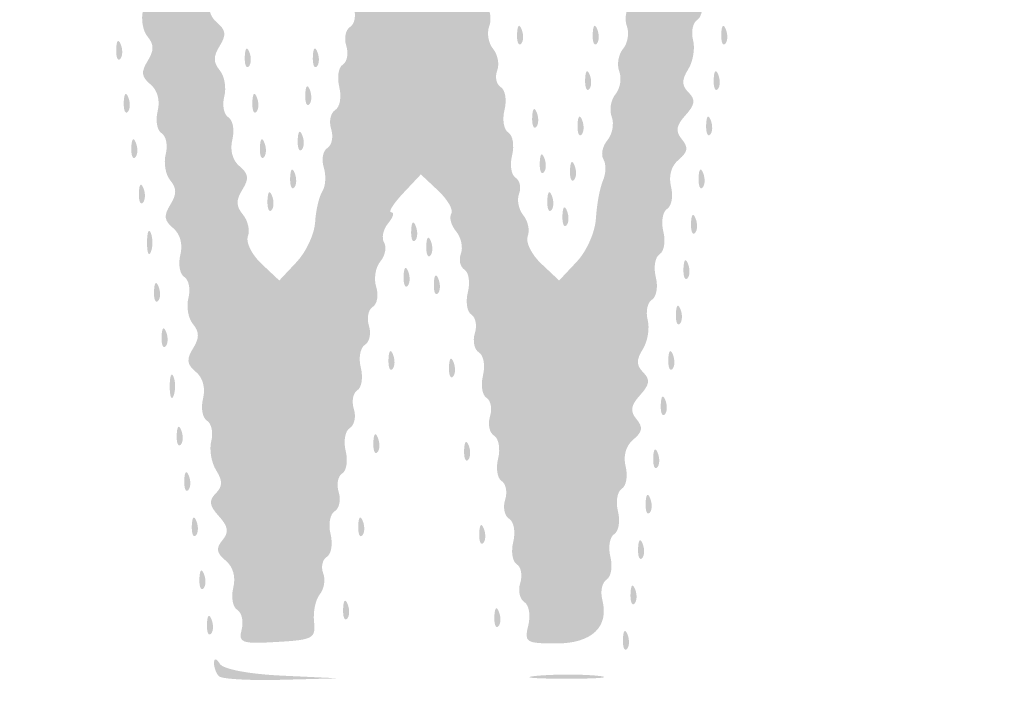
# Model space of a CAD drawing. Header units: inches. Extents: x -18 to 18.1, y -9 to 9.
# Tile 5 of 10: x 1 to 5.3, y -5.3 to -2.4. Entities that reach past the tile are written whole.
import ezdxf

# ---------------------------------------------------------------- set-up
doc = ezdxf.new("R2010")
doc.units = ezdxf.units.IN
doc.header["$MEASUREMENT"] = 0

msp = doc.modelspace()

# ---------------------------------------------------------------- hatches: boundary and pattern name
h = msp.add_hatch(color=7)
edge = h.paths.add_edge_path()
edge.add_spline(control_points=[(-16.7173, -8.9505), (-16.9847, -8.8972), (-17.3552, -8.7137), (-17.4932, -8.5662), (-17.6282, -8.4219), (-17.8121, -8.1519), (-17.8601, -8.0275), (-17.9632, -7.7602), (-17.967, -7.4706), (-17.967, 0.0337), (-17.967, 7.4455), (-17.9657, 7.6102), (-17.9024, 7.8575), (-17.8208, 8.1766), (-17.719, 8.3501), (-17.4794, 8.5787), (-17.25, 8.7974), (-17.149, 8.8524), (-16.8225, 8.9359), (-16.5759, 8.999), (-16.3051, 9), (0.0264, 9)], knot_values=[0, 0, 0, 0, 1, 1, 1, 2, 2, 2, 3, 3, 3, 4, 4, 4, 5, 5, 5, 6, 6, 6, 7, 7, 7, 7], degree=3, periodic=0)
edge.add_line((0.0264, 9), (16.6248, 9))
edge.add_line((16.6248, 9), (16.8591, 8.9309))
edge.add_spline(control_points=[(16.8591, 8.9309), (17.1515, 8.8446), (17.2777, 8.7711), (17.4987, 8.5582), (17.7236, 8.3416), (17.8225, 8.1701), (17.9024, 7.8575), (17.9657, 7.6102), (17.967, 7.4455), (17.967, 0.0386), (17.967, -5.3342), (17.9565, -7.5905), (17.9306, -7.7446), (17.8592, -8.1694), (17.5538, -8.5805), (17.1494, -8.796), (16.7359, -9.0164), (18.115, -9.0003), (-0.0276, -8.9969), (-13.49, -8.9944), (-16.5397, -8.9859), (-16.7173, -8.9505)], knot_values=[0, 0, 0, 0, 1, 1, 1, 2, 2, 2, 3, 3, 3, 4, 4, 4, 5, 5, 5, 6, 6, 6, 7, 7, 7, 7], degree=3, periodic=0)
edge = h.paths.add_edge_path(flags=0)
edge.add_spline(control_points=[(16.6959, -8.886), (16.9847, -8.8308), (17.2875, -8.6813), (17.4706, -8.5035), (17.6526, -8.3269), (17.8215, -8.0017), (17.8647, -7.7446), (17.8905, -7.5905), (17.9011, -5.3342), (17.9011, 0.0386), (17.9011, 7.4455), (17.8997, 7.6102), (17.8365, 7.8575), (17.7594, 8.1588), (17.6574, 8.3427), (17.4659, 8.5251), (17.2769, 8.7053), (17.1396, 8.7821), (16.8591, 8.8649)], knot_values=[0, 0, 0, 0, 1, 1, 1, 2, 2, 2, 3, 3, 3, 4, 4, 4, 5, 5, 5, 6, 6, 6, 6], degree=3, periodic=0)
edge.add_line((16.8591, 8.8649), (16.6248, 8.9341))
edge.add_line((16.6248, 8.9341), (0.0264, 8.9341))
edge.add_spline(control_points=[(0.0264, 8.9341), (-16.3051, 8.9341), (-16.5759, 8.933), (-16.8225, 8.87), (-17.1375, 8.7894), (-17.2452, 8.7336), (-17.4437, 8.5479), (-17.651, 8.354), (-17.7573, 8.1672), (-17.8365, 7.8575), (-17.8997, 7.6102), (-17.9011, 7.4455), (-17.9011, 0.0337), (-17.9011, -7.4706), (-17.8973, -7.7602), (-17.7942, -8.0275), (-17.7525, -8.1356), (-17.5708, -8.4108), (-17.46, -8.5336), (-17.3547, -8.6503), (-16.9624, -8.8357), (-16.7173, -8.8846), (-16.5397, -8.92), (-13.49, -8.9284), (-0.0276, -8.931), (14.274, -8.9337), (16.4778, -8.9277), (16.6959, -8.886)], knot_values=[0, 0, 0, 0, 1, 1, 1, 2, 2, 2, 3, 3, 3, 4, 4, 4, 5, 5, 5, 6, 6, 6, 7, 7, 7, 8, 8, 8, 9, 9, 9, 9], degree=3, periodic=0)
h = msp.add_hatch(color=7)
edge = h.paths.add_edge_path()
edge.add_spline(control_points=[(2, -5.0163), (2.0092, -4.9812), (2.0006, -4.9425), (1.9808, -4.9303), (1.961, -4.918), (1.9532, -4.8745), (1.9635, -4.8334), (1.9752, -4.7868), (1.9628, -4.7427), (1.9303, -4.7157), (1.8903, -4.6825), (1.887, -4.662), (1.9162, -4.6269), (1.9454, -4.5917), (1.9418, -4.5675), (1.9006, -4.522), (1.8587, -4.4757), (1.8557, -4.4542), (1.887, -4.4229), (1.9175, -4.3924), (1.9179, -4.3685), (1.8886, -4.3217), (1.8676, -4.2879), (1.8581, -4.2306), (1.8676, -4.1943), (1.8771, -4.158), (1.8687, -4.1183), (1.8489, -4.1061), (1.8291, -4.0939), (1.8214, -4.0503), (1.8317, -4.0093), (1.8432, -3.9634), (1.8311, -3.9187), (1.8003, -3.8931), (1.7609, -3.8604), (1.7583, -3.8386), (1.788, -3.7911), (1.8163, -3.7457), (1.8163, -3.7193), (1.7879, -3.685), (1.767, -3.6599), (1.7581, -3.6085), (1.768, -3.5707), (1.7779, -3.5329), (1.7698, -3.4919), (1.75, -3.4797), (1.7302, -3.4675), (1.7225, -3.4239), (1.7328, -3.3829), (1.7443, -3.337), (1.7322, -3.2923), (1.7014, -3.2667), (1.662, -3.234), (1.6594, -3.2122), (1.6891, -3.1647), (1.7174, -3.1193), (1.7174, -3.0929), (1.689, -3.0587), (1.6681, -3.0336), (1.6592, -2.9821), (1.6691, -2.9443), (1.679, -2.9065), (1.6709, -2.8656), (1.6511, -2.8533), (1.6313, -2.8411), (1.6236, -2.7976), (1.6339, -2.7565), (1.6454, -2.7106), (1.6333, -2.6659), (1.6025, -2.6403), (1.5631, -2.6076), (1.5605, -2.5859), (1.5902, -2.5383), (1.6185, -2.4929), (1.6185, -2.4665), (1.5901, -2.4323), (1.5692, -2.4072), (1.5603, -2.3557), (1.5702, -2.3179), (1.5801, -2.2801), (1.572, -2.2392), (1.5522, -2.227), (1.5324, -2.2148), (1.5247, -2.1712), (1.535, -2.1301), (1.5465, -2.0843), (1.5344, -2.0395), (1.5036, -2.014), (1.4642, -1.9813), (1.4616, -1.9595), (1.4913, -1.912), (1.5198, -1.8662), (1.5194, -1.8399), (1.4892, -1.8036), (1.4673, -1.7772), (1.4584, -1.7322), (1.4694, -1.7036), (1.4804, -1.6749), (1.4771, -1.6323), (1.4622, -1.6087), (1.4473, -1.5852), (1.4348, -1.5251), (1.4346, -1.4753), (1.4341, -1.3893), (1.442, -1.3846), (1.5876, -1.3846), (1.7218, -1.3846), (1.739, -1.3924), (1.7248, -1.4468), (1.7159, -1.481), (1.7242, -1.5187), (1.7433, -1.5305), (1.7624, -1.5423), (1.7696, -1.5941), (1.7593, -1.6456), (1.7487, -1.6986), (1.7564, -1.749), (1.777, -1.7618), (1.797, -1.7741), (1.8048, -1.8188), (1.7942, -1.8611), (1.7836, -1.9033), (1.791, -1.9478), (1.8106, -1.96), (1.8303, -1.9721), (1.8377, -2.0166), (1.8271, -2.0589), (1.8165, -2.1011), (1.8239, -2.1456), (1.8436, -2.1578), (1.8633, -2.1699), (1.8709, -2.2134), (1.8606, -2.2545), (1.8491, -2.3004), (1.8612, -2.3451), (1.892, -2.3706), (1.9314, -2.4033), (1.934, -2.4251), (1.9044, -2.4727), (1.876, -2.5181), (1.876, -2.5444), (1.9044, -2.5787), (1.9253, -2.6038), (1.9342, -2.6552), (1.9243, -2.693), (1.9144, -2.7309), (1.9225, -2.7718), (1.9423, -2.784), (1.9621, -2.7962), (1.9698, -2.8398), (1.9595, -2.8808), (1.948, -2.9267), (1.9601, -2.9714), (1.9909, -2.997), (2.0303, -3.0297), (2.0329, -3.0515), (2.0033, -3.099), (1.9747, -3.1448), (1.9752, -3.1711), (2.0053, -3.2074), (2.0272, -3.2338), (2.037, -3.2765), (2.0271, -3.3023), (2.0172, -3.3282), (2.0439, -3.3821), (2.0865, -3.4221)], knot_values=[0, 0, 0, 0, 1, 1, 1, 2, 2, 2, 3, 3, 3, 4, 4, 4, 5, 5, 5, 6, 6, 6, 7, 7, 7, 8, 8, 8, 9, 9, 9, 10, 10, 10, 11, 11, 11, 12, 12, 12, 13, 13, 13, 14, 14, 14, 15, 15, 15, 16, 16, 16, 17, 17, 17, 18, 18, 18, 19, 19, 19, 20, 20, 20, 21, 21, 21, 22, 22, 22, 23, 23, 23, 24, 24, 24, 25, 25, 25, 26, 26, 26, 27, 27, 27, 28, 28, 28, 29, 29, 29, 30, 30, 30, 31, 31, 31, 32, 32, 32, 33, 33, 33, 34, 34, 34, 35, 35, 35, 36, 36, 36, 37, 37, 37, 38, 38, 38, 39, 39, 39, 40, 40, 40, 41, 41, 41, 42, 42, 42, 43, 43, 43, 44, 44, 44, 45, 45, 45, 46, 46, 46, 47, 47, 47, 48, 48, 48, 49, 49, 49, 50, 50, 50, 51, 51, 51, 52, 52, 52, 53, 53, 53, 54, 54, 54, 55, 55, 55, 55], degree=3, periodic=0)
edge.add_line((2.0865, -3.4221), (2.164, -3.4949))
edge.add_line((2.164, -3.4949), (2.2396, -3.4144))
edge.add_spline(control_points=[(2.2396, -3.4144), (2.2812, -3.3701), (2.3175, -3.2922), (2.3203, -3.2411), (2.3231, -3.1901), (2.3372, -3.1297), (2.3516, -3.1068), (2.3661, -3.084), (2.3689, -3.0371), (2.3579, -3.0025), (2.347, -2.9679), (2.354, -2.9297), (2.3736, -2.9176), (2.3932, -2.9055), (2.4007, -2.8684), (2.3901, -2.8352), (2.3796, -2.802), (2.3876, -2.7645), (2.4079, -2.7519), (2.4283, -2.7394), (2.4362, -2.6945), (2.4256, -2.6523), (2.415, -2.61), (2.4218, -2.5659), (2.4408, -2.5542), (2.4597, -2.5425), (2.4666, -2.5057), (2.456, -2.4725), (2.4455, -2.4393), (2.4529, -2.4022), (2.4725, -2.3901), (2.4921, -2.378), (2.4996, -2.3409), (2.489, -2.3077), (2.4785, -2.2745), (2.4865, -2.237), (2.5068, -2.2245), (2.5272, -2.2119), (2.5351, -2.167), (2.5245, -2.1248), (2.5139, -2.0826), (2.5207, -2.0384), (2.5397, -2.0267), (2.5586, -2.015), (2.5655, -1.9783), (2.5549, -1.9451), (2.5444, -1.9118), (2.5524, -1.8744), (2.5728, -1.8618), (2.5931, -1.8492), (2.6011, -1.8044), (2.5905, -1.7622), (2.5799, -1.7199), (2.5871, -1.6755), (2.6065, -1.6635), (2.626, -1.6515), (2.6343, -1.622), (2.6251, -1.598), (2.6159, -1.5739), (2.626, -1.5162), (2.6476, -1.4697), (2.6796, -1.4006), (2.7099, -1.3851), (2.8127, -1.3849), (2.9217, -1.3846), (2.9358, -1.393), (2.9185, -1.4478), (2.9074, -1.4825), (2.9139, -1.5205), (2.9328, -1.5322), (2.9518, -1.5439), (2.9586, -1.5881), (2.948, -1.6303), (2.9374, -1.6725), (2.9448, -1.717), (2.9645, -1.7292), (2.9842, -1.7413), (2.9916, -1.7859), (2.981, -1.8281), (2.9704, -1.8703), (2.9778, -1.9148), (2.9974, -1.927), (3.0171, -1.9392), (3.0245, -1.9837), (3.0139, -2.0259), (3.0033, -2.0681), (3.01, -2.1122), (3.0289, -2.1238), (3.0477, -2.1355), (3.0546, -2.1669), (3.0443, -2.1938), (3.034, -2.2206), (3.0423, -2.2628), (3.0628, -2.2875), (3.0833, -2.3121), (3.0907, -2.3566), (3.0793, -2.3864), (3.0679, -2.4161), (3.0753, -2.4606), (3.0958, -2.4853), (3.1163, -2.5099), (3.1243, -2.5527), (3.1137, -2.5804), (3.1031, -2.6081), (3.1103, -2.6405), (3.1297, -2.6525), (3.1492, -2.6645), (3.1564, -2.7089), (3.1458, -2.7512), (3.1352, -2.7934), (3.1426, -2.8379), (3.1623, -2.8501), (3.182, -2.8622), (3.1894, -2.9067), (3.1788, -2.949), (3.1682, -2.9912), (3.1749, -3.0353), (3.1937, -3.0469), (3.2125, -3.0585), (3.2195, -3.09), (3.2092, -3.1169), (3.1989, -3.1437), (3.2072, -3.1859), (3.2276, -3.2105), (3.2481, -3.2352), (3.2568, -3.2765), (3.2468, -3.3023), (3.2369, -3.3282), (3.2637, -3.3821), (3.3063, -3.4221)], knot_values=[0, 0, 0, 0, 1, 1, 1, 2, 2, 2, 3, 3, 3, 4, 4, 4, 5, 5, 5, 6, 6, 6, 7, 7, 7, 8, 8, 8, 9, 9, 9, 10, 10, 10, 11, 11, 11, 12, 12, 12, 13, 13, 13, 14, 14, 14, 15, 15, 15, 16, 16, 16, 17, 17, 17, 18, 18, 18, 19, 19, 19, 20, 20, 20, 21, 21, 21, 22, 22, 22, 23, 23, 23, 24, 24, 24, 25, 25, 25, 26, 26, 26, 27, 27, 27, 28, 28, 28, 29, 29, 29, 30, 30, 30, 31, 31, 31, 32, 32, 32, 33, 33, 33, 34, 34, 34, 35, 35, 35, 36, 36, 36, 37, 37, 37, 38, 38, 38, 39, 39, 39, 40, 40, 40, 41, 41, 41, 42, 42, 42, 43, 43, 43, 43], degree=3, periodic=0)
edge.add_line((3.3063, -3.4221), (3.3838, -3.4949))
edge.add_line((3.3838, -3.4949), (3.4609, -3.4128))
edge.add_spline(control_points=[(3.4609, -3.4128), (3.5043, -3.3665), (3.5408, -3.2836), (3.5443, -3.223), (3.5477, -3.1638), (3.5615, -3.0901), (3.5749, -3.0593), (3.5883, -3.0284), (3.5892, -2.987), (3.577, -2.9672), (3.5648, -2.9474), (3.5725, -2.9098), (3.5943, -2.8836), (3.616, -2.8574), (3.6244, -2.8117), (3.613, -2.782), (3.6016, -2.7522), (3.609, -2.7077), (3.6295, -2.6831), (3.65, -2.6584), (3.6574, -2.6139), (3.646, -2.5842), (3.6346, -2.5544), (3.642, -2.5099), (3.6625, -2.4853), (3.6829, -2.4606), (3.6904, -2.4161), (3.6789, -2.3864), (3.6675, -2.3566), (3.675, -2.3121), (3.6954, -2.2875), (3.7159, -2.2628), (3.7238, -2.2196), (3.713, -2.1914), (3.7022, -2.1633), (3.7108, -2.1124), (3.7321, -2.0783), (3.7618, -2.0307), (3.7616, -2.0053), (3.7311, -1.9686), (3.6998, -1.9308), (3.7022, -1.912), (3.7429, -1.8782), (3.7711, -1.8548), (3.7864, -1.8151), (3.7768, -1.7901), (3.7672, -1.7651), (3.7767, -1.7168), (3.798, -1.6827), (3.8263, -1.6374), (3.8269, -1.609), (3.8003, -1.5769), (3.7392, -1.5031), (3.8618, -1.3846), (3.999, -1.3846), (4.1288, -1.3846), (4.1751, -1.4504), (4.1141, -1.5481), (4.0844, -1.5957), (4.0846, -1.6211), (4.115, -1.6578), (4.1464, -1.6956), (4.1439, -1.7145), (4.1027, -1.7487), (4.0702, -1.7756), (4.0577, -1.8198), (4.0694, -1.8664), (4.0797, -1.9074), (4.0721, -1.951), (4.0524, -1.9631), (4.0327, -1.9753), (4.0253, -2.0198), (4.0359, -2.062), (4.0465, -2.1043), (4.0391, -2.1488), (4.0194, -2.1609), (3.9998, -2.1731), (3.9923, -2.2176), (4.0029, -2.2598), (4.0135, -2.3021), (4.006, -2.3466), (3.9863, -2.3588), (3.9665, -2.3711), (3.9581, -2.4108), (3.9676, -2.4471), (3.9771, -2.4834), (3.9676, -2.5407), (3.9465, -2.5744), (3.9173, -2.6213), (3.9176, -2.6451), (3.9482, -2.6757), (3.9794, -2.7069), (3.9765, -2.7284), (3.9346, -2.7748), (3.8934, -2.8202), (3.8898, -2.8445), (3.9189, -2.8796), (3.9481, -2.9148), (3.9449, -2.9353), (3.9049, -2.9685), (3.8724, -2.9954), (3.8599, -3.0396), (3.8716, -3.0862), (3.8819, -3.1272), (3.8743, -3.1707), (3.8546, -3.1829), (3.8349, -3.1951), (3.8275, -3.2396), (3.8381, -3.2818), (3.8487, -3.324), (3.8413, -3.3685), (3.8216, -3.3807), (3.802, -3.3929), (3.7945, -3.4374), (3.8051, -3.4796), (3.8157, -3.5218), (3.8082, -3.5664), (3.7885, -3.5786), (3.7687, -3.5908), (3.7603, -3.6306), (3.7698, -3.6669), (3.7793, -3.7032), (3.7698, -3.7605), (3.7487, -3.7942), (3.7194, -3.8411), (3.7198, -3.8649), (3.7504, -3.8954), (3.7816, -3.9267), (3.7787, -3.9482), (3.7368, -3.9945), (3.6956, -4.04), (3.692, -4.0643), (3.7211, -4.0994), (3.7503, -4.1346), (3.7471, -4.155), (3.7071, -4.1882), (3.6746, -4.2152), (3.6621, -4.2593), (3.6738, -4.306), (3.6841, -4.347), (3.6765, -4.3905), (3.6568, -4.4027), (3.6371, -4.4148), (3.6297, -4.4593), (3.6403, -4.5016), (3.6509, -4.5438), (3.6435, -4.5883), (3.6238, -4.6005), (3.6042, -4.6126), (3.5967, -4.6571), (3.6073, -4.6994), (3.6179, -4.7416), (3.6104, -4.7862), (3.5907, -4.7984), (3.5709, -4.8106), (3.5625, -4.8503), (3.572, -4.8866), (3.6028, -5.0045), (3.5262, -5.0769), (3.3706, -5.0769), (3.2383, -5.0769), (3.2307, -5.072), (3.2493, -4.9981), (3.2603, -4.9542), (3.2527, -4.9092), (3.2321, -4.8964), (3.2118, -4.8839), (3.2037, -4.8464), (3.2143, -4.8132), (3.2248, -4.78), (3.218, -4.7432), (3.199, -4.7315), (3.1801, -4.7198), (3.1733, -4.6757), (3.1839, -4.6334), (3.1945, -4.5912), (3.1865, -4.5464), (3.1662, -4.5338), (3.1458, -4.5212), (3.1378, -4.4838), (3.1484, -4.4505), (3.1589, -4.4173), (3.152, -4.3806), (3.1331, -4.3689), (3.1142, -4.3572), (3.1073, -4.313), (3.1179, -4.2708), (3.1285, -4.2286), (3.1206, -4.1837), (3.1002, -4.1712), (3.0799, -4.1586), (3.0719, -4.1211), (3.0824, -4.0879), (3.093, -4.0547), (3.0861, -4.018), (3.0672, -4.0062), (3.0482, -3.9945), (3.0414, -3.9504), (3.052, -3.9082), (3.0626, -3.8659), (3.0546, -3.8211), (3.0343, -3.8085), (3.014, -3.7959), (3.0059, -3.7585), (3.0165, -3.7253), (3.027, -3.6921), (3.0202, -3.6553), (3.0012, -3.6436), (2.9823, -3.6319), (2.9755, -3.5878), (2.9861, -3.5455), (2.9967, -3.5033), (2.99, -3.4592), (2.9711, -3.4476), (2.9523, -3.436), (2.9454, -3.4045), (2.9557, -3.3776), (2.966, -3.3508), (2.9566, -3.3074), (2.9349, -3.2812), (2.9132, -3.2551), (2.9037, -3.2203), (2.9137, -3.204), (2.9238, -3.1877), (2.8981, -3.1425), (2.8566, -3.1035)], knot_values=[0, 0, 0, 0, 1, 1, 1, 2, 2, 2, 3, 3, 3, 4, 4, 4, 5, 5, 5, 6, 6, 6, 7, 7, 7, 8, 8, 8, 9, 9, 9, 10, 10, 10, 11, 11, 11, 12, 12, 12, 13, 13, 13, 14, 14, 14, 15, 15, 15, 16, 16, 16, 17, 17, 17, 18, 18, 18, 19, 19, 19, 20, 20, 20, 21, 21, 21, 22, 22, 22, 23, 23, 23, 24, 24, 24, 25, 25, 25, 26, 26, 26, 27, 27, 27, 28, 28, 28, 29, 29, 29, 30, 30, 30, 31, 31, 31, 32, 32, 32, 33, 33, 33, 34, 34, 34, 35, 35, 35, 36, 36, 36, 37, 37, 37, 38, 38, 38, 39, 39, 39, 40, 40, 40, 41, 41, 41, 42, 42, 42, 43, 43, 43, 44, 44, 44, 45, 45, 45, 46, 46, 46, 47, 47, 47, 48, 48, 48, 49, 49, 49, 50, 50, 50, 51, 51, 51, 52, 52, 52, 53, 53, 53, 54, 54, 54, 55, 55, 55, 56, 56, 56, 57, 57, 57, 58, 58, 58, 59, 59, 59, 60, 60, 60, 61, 61, 61, 62, 62, 62, 63, 63, 63, 64, 64, 64, 65, 65, 65, 66, 66, 66, 67, 67, 67, 68, 68, 68, 69, 69, 69, 70, 70, 70, 71, 71, 71, 72, 72, 72, 73, 73, 73, 74, 74, 74, 75, 75, 75, 75], degree=3, periodic=0)
edge.add_line((2.8566, -3.1035), (2.7811, -3.0326))
edge.add_line((2.7811, -3.0326), (2.7035, -3.1152))
edge.add_spline(control_points=[(2.7035, -3.1152), (2.6608, -3.1606), (2.6377, -3.1978), (2.6521, -3.1978), (2.6666, -3.1978), (2.6605, -3.2194), (2.6386, -3.2458), (2.6166, -3.2722), (2.6087, -3.3099), (2.6209, -3.3297), (2.6331, -3.3494), (2.6257, -3.3864), (2.6045, -3.412), (2.5833, -3.4375), (2.5752, -3.4875), (2.5865, -3.5231), (2.5978, -3.5587), (2.591, -3.5978), (2.5714, -3.6099), (2.5518, -3.622), (2.5444, -3.6591), (2.5549, -3.6923), (2.5655, -3.7255), (2.5575, -3.763), (2.5371, -3.7755), (2.5168, -3.7881), (2.5088, -3.833), (2.5194, -3.8752), (2.53, -3.9174), (2.5232, -3.9616), (2.5043, -3.9733), (2.4853, -3.985), (2.4785, -4.0217), (2.489, -4.0549), (2.4996, -4.0882), (2.4915, -4.1256), (2.4712, -4.1382), (2.4509, -4.1508), (2.4429, -4.1956), (2.4535, -4.2378), (2.4641, -4.2801), (2.4573, -4.3242), (2.4383, -4.3359), (2.4194, -4.3476), (2.4125, -4.3844), (2.4231, -4.4176), (2.4336, -4.4508), (2.4256, -4.4883), (2.4053, -4.5008), (2.3849, -4.5134), (2.377, -4.5582), (2.3876, -4.6005), (2.3982, -4.6427), (2.3909, -4.6871), (2.3715, -4.6991), (2.3521, -4.7111), (2.3448, -4.7436), (2.3555, -4.7712), (2.3661, -4.7989), (2.3595, -4.8399), (2.3408, -4.8624), (2.3222, -4.8849), (2.3108, -4.9387), (2.3155, -4.9819), (2.3235, -5.0546), (2.3114, -5.0612), (2.1538, -5.0703), (1.9991, -5.0793), (1.9849, -5.0743), (2, -5.0163)], knot_values=[0, 0, 0, 0, 1, 1, 1, 2, 2, 2, 3, 3, 3, 4, 4, 4, 5, 5, 5, 6, 6, 6, 7, 7, 7, 8, 8, 8, 9, 9, 9, 10, 10, 10, 11, 11, 11, 12, 12, 12, 13, 13, 13, 14, 14, 14, 15, 15, 15, 16, 16, 16, 17, 17, 17, 18, 18, 18, 19, 19, 19, 20, 20, 20, 21, 21, 21, 22, 22, 22, 23, 23, 23, 23], degree=3, periodic=0)
h = msp.add_hatch(color=7)
edge = h.paths.add_edge_path()
edge.add_spline(control_points=[(3.2004, -2.4203), (3.202, -2.3819), (3.2098, -2.3741), (3.2203, -2.4004), (3.2298, -2.4242), (3.2287, -2.4526), (3.2177, -2.4636), (3.2068, -2.4746), (3.199, -2.4551), (3.2004, -2.4203)], knot_values=[0, 0, 0, 0, 1, 1, 1, 2, 2, 2, 3, 3, 3, 3], degree=3, periodic=0)
h = msp.add_hatch(color=7)
edge = h.paths.add_edge_path()
edge.add_spline(control_points=[(3.5301, -2.4203), (3.5317, -2.3819), (3.5395, -2.3741), (3.55, -2.4004), (3.5595, -2.4242), (3.5583, -2.4526), (3.5474, -2.4636), (3.5364, -2.4746), (3.5286, -2.4551), (3.5301, -2.4203)], knot_values=[0, 0, 0, 0, 1, 1, 1, 2, 2, 2, 3, 3, 3, 3], degree=3, periodic=0)
h = msp.add_hatch(color=7)
edge = h.paths.add_edge_path()
edge.add_spline(control_points=[(4.0905, -2.4203), (4.0921, -2.3819), (4.0999, -2.3741), (4.1104, -2.4004), (4.12, -2.4242), (4.1188, -2.4526), (4.1078, -2.4636), (4.0969, -2.4746), (4.0891, -2.4551), (4.0905, -2.4203)], knot_values=[0, 0, 0, 0, 1, 1, 1, 2, 2, 2, 3, 3, 3, 3], degree=3, periodic=0)
h = msp.add_hatch(color=7)
edge = h.paths.add_edge_path()
edge.add_spline(control_points=[(1.4532, -2.4863), (1.4547, -2.4479), (1.4625, -2.44), (1.4731, -2.4663), (1.4826, -2.4901), (1.4814, -2.5186), (1.4705, -2.5295), (1.4595, -2.5405), (1.4517, -2.521), (1.4532, -2.4863)], knot_values=[0, 0, 0, 0, 1, 1, 1, 2, 2, 2, 3, 3, 3, 3], degree=3, periodic=0)
h = msp.add_hatch(color=7)
edge = h.paths.add_edge_path()
edge.add_spline(control_points=[(2.0136, -2.5192), (2.0152, -2.4808), (2.023, -2.473), (2.0335, -2.4993), (2.043, -2.5231), (2.0419, -2.5515), (2.0309, -2.5625), (2.02, -2.5735), (2.0122, -2.554), (2.0136, -2.5192)], knot_values=[0, 0, 0, 0, 1, 1, 1, 2, 2, 2, 3, 3, 3, 3], degree=3, periodic=0)
h = msp.add_hatch(color=7)
edge = h.paths.add_edge_path()
edge.add_spline(control_points=[(2.3103, -2.5192), (2.3119, -2.4808), (2.3197, -2.473), (2.3302, -2.4993), (2.3397, -2.5231), (2.3386, -2.5515), (2.3276, -2.5625), (2.3167, -2.5735), (2.3089, -2.554), (2.3103, -2.5192)], knot_values=[0, 0, 0, 0, 1, 1, 1, 2, 2, 2, 3, 3, 3, 3], degree=3, periodic=0)
h = msp.add_hatch(color=7)
edge = h.paths.add_edge_path()
edge.add_spline(control_points=[(3.4971, -2.6181), (3.4987, -2.5797), (3.5065, -2.5719), (3.517, -2.5982), (3.5265, -2.622), (3.5254, -2.6504), (3.5144, -2.6614), (3.5035, -2.6724), (3.4957, -2.6529), (3.4971, -2.6181)], knot_values=[0, 0, 0, 0, 1, 1, 1, 2, 2, 2, 3, 3, 3, 3], degree=3, periodic=0)
h = msp.add_hatch(color=7)
edge = h.paths.add_edge_path()
edge.add_spline(control_points=[(4.0575, -2.6181), (4.0591, -2.5797), (4.0669, -2.5719), (4.0775, -2.5982), (4.087, -2.622), (4.0858, -2.6504), (4.0749, -2.6614), (4.0639, -2.6724), (4.0561, -2.6529), (4.0575, -2.6181)], knot_values=[0, 0, 0, 0, 1, 1, 1, 2, 2, 2, 3, 3, 3, 3], degree=3, periodic=0)
h = msp.add_hatch(color=7)
edge = h.paths.add_edge_path()
edge.add_spline(control_points=[(2.2773, -2.6841), (2.2789, -2.6457), (2.2867, -2.6378), (2.2972, -2.6641), (2.3068, -2.6879), (2.3056, -2.7164), (2.2946, -2.7273), (2.2837, -2.7383), (2.2759, -2.7188), (2.2773, -2.6841)], knot_values=[0, 0, 0, 0, 1, 1, 1, 2, 2, 2, 3, 3, 3, 3], degree=3, periodic=0)
h = msp.add_hatch(color=7)
edge = h.paths.add_edge_path()
edge.add_spline(control_points=[(1.4861, -2.717), (1.4877, -2.6786), (1.4955, -2.6708), (1.506, -2.6971), (1.5156, -2.7209), (1.5144, -2.7493), (1.5034, -2.7603), (1.4925, -2.7713), (1.4847, -2.7518), (1.4861, -2.717)], knot_values=[0, 0, 0, 0, 1, 1, 1, 2, 2, 2, 3, 3, 3, 3], degree=3, periodic=0)
h = msp.add_hatch(color=7)
edge = h.paths.add_edge_path()
edge.add_spline(control_points=[(2.0466, -2.717), (2.0481, -2.6786), (2.056, -2.6708), (2.0665, -2.6971), (2.076, -2.7209), (2.0748, -2.7493), (2.0639, -2.7603), (2.0529, -2.7713), (2.0451, -2.7518), (2.0466, -2.717)], knot_values=[0, 0, 0, 0, 1, 1, 1, 2, 2, 2, 3, 3, 3, 3], degree=3, periodic=0)
h = msp.add_hatch(color=7)
edge = h.paths.add_edge_path()
edge.add_spline(control_points=[(3.2663, -2.783), (3.2679, -2.7446), (3.2757, -2.7368), (3.2863, -2.763), (3.2958, -2.7868), (3.2946, -2.8153), (3.2837, -2.8262), (3.2727, -2.8372), (3.2649, -2.8177), (3.2663, -2.783)], knot_values=[0, 0, 0, 0, 1, 1, 1, 2, 2, 2, 3, 3, 3, 3], degree=3, periodic=0)
h = msp.add_hatch(color=7)
edge = h.paths.add_edge_path()
edge.add_spline(control_points=[(3.4641, -2.8159), (3.4657, -2.7775), (3.4735, -2.7697), (3.4841, -2.796), (3.4936, -2.8198), (3.4924, -2.8482), (3.4815, -2.8592), (3.4705, -2.8702), (3.4627, -2.8507), (3.4641, -2.8159)], knot_values=[0, 0, 0, 0, 1, 1, 1, 2, 2, 2, 3, 3, 3, 3], degree=3, periodic=0)
h = msp.add_hatch(color=7)
edge = h.paths.add_edge_path()
edge.add_spline(control_points=[(4.0246, -2.8159), (4.0262, -2.7775), (4.034, -2.7697), (4.0445, -2.796), (4.054, -2.8198), (4.0529, -2.8482), (4.0419, -2.8592), (4.0309, -2.8702), (4.0231, -2.8507), (4.0246, -2.8159)], knot_values=[0, 0, 0, 0, 1, 1, 1, 2, 2, 2, 3, 3, 3, 3], degree=3, periodic=0)
h = msp.add_hatch(color=7)
edge = h.paths.add_edge_path()
edge.add_spline(control_points=[(1.5191, -2.9148), (1.5207, -2.8764), (1.5285, -2.8686), (1.539, -2.8949), (1.5485, -2.9187), (1.5474, -2.9471), (1.5364, -2.9581), (1.5254, -2.9691), (1.5177, -2.9496), (1.5191, -2.9148)], knot_values=[0, 0, 0, 0, 1, 1, 1, 2, 2, 2, 3, 3, 3, 3], degree=3, periodic=0)
h = msp.add_hatch(color=7)
edge = h.paths.add_edge_path()
edge.add_spline(control_points=[(2.0795, -2.9148), (2.0811, -2.8764), (2.0889, -2.8686), (2.0994, -2.8949), (2.109, -2.9187), (2.1078, -2.9471), (2.0968, -2.9581), (2.0859, -2.9691), (2.0781, -2.9496), (2.0795, -2.9148)], knot_values=[0, 0, 0, 0, 1, 1, 1, 2, 2, 2, 3, 3, 3, 3], degree=3, periodic=0)
h = msp.add_hatch(color=7)
edge = h.paths.add_edge_path()
edge.add_spline(control_points=[(2.2444, -2.8819), (2.2459, -2.8435), (2.2538, -2.8357), (2.2643, -2.862), (2.2738, -2.8857), (2.2726, -2.9142), (2.2617, -2.9251), (2.2507, -2.9361), (2.2429, -2.9166), (2.2444, -2.8819)], knot_values=[0, 0, 0, 0, 1, 1, 1, 2, 2, 2, 3, 3, 3, 3], degree=3, periodic=0)
h = msp.add_hatch(color=7)
edge = h.paths.add_edge_path()
edge.add_spline(control_points=[(3.2993, -2.9808), (3.3009, -2.9424), (3.3087, -2.9346), (3.3192, -2.9609), (3.3287, -2.9846), (3.3276, -3.0131), (3.3166, -3.024), (3.3057, -3.035), (3.2979, -3.0155), (3.2993, -2.9808)], knot_values=[0, 0, 0, 0, 1, 1, 1, 2, 2, 2, 3, 3, 3, 3], degree=3, periodic=0)
h = msp.add_hatch(color=7)
edge = h.paths.add_edge_path()
edge.add_spline(control_points=[(2.2114, -3.0467), (2.213, -3.0083), (2.2208, -3.0005), (2.2313, -3.0268), (2.2408, -3.0506), (2.2397, -3.079), (2.2287, -3.09), (2.2178, -3.1009), (2.21, -3.0815), (2.2114, -3.0467)], knot_values=[0, 0, 0, 0, 1, 1, 1, 2, 2, 2, 3, 3, 3, 3], degree=3, periodic=0)
h = msp.add_hatch(color=7)
edge = h.paths.add_edge_path()
edge.add_spline(control_points=[(3.4312, -3.0137), (3.4328, -2.9753), (3.4406, -2.9675), (3.4511, -2.9938), (3.4606, -3.0176), (3.4594, -3.0461), (3.4485, -3.057), (3.4375, -3.068), (3.4297, -3.0485), (3.4312, -3.0137)], knot_values=[0, 0, 0, 0, 1, 1, 1, 2, 2, 2, 3, 3, 3, 3], degree=3, periodic=0)
h = msp.add_hatch(color=7)
edge = h.paths.add_edge_path()
edge.add_spline(control_points=[(3.9916, -3.0467), (3.9932, -3.0083), (4.001, -3.0005), (4.0115, -3.0268), (4.0211, -3.0506), (4.0199, -3.079), (4.0089, -3.09), (3.998, -3.1009), (3.9902, -3.0815), (3.9916, -3.0467)], knot_values=[0, 0, 0, 0, 1, 1, 1, 2, 2, 2, 3, 3, 3, 3], degree=3, periodic=0)
h = msp.add_hatch(color=7)
edge = h.paths.add_edge_path()
edge.add_spline(control_points=[(1.5521, -3.1126), (1.5536, -3.0742), (1.5614, -3.0664), (1.572, -3.0927), (1.5815, -3.1165), (1.5803, -3.145), (1.5694, -3.1559), (1.5584, -3.1669), (1.5506, -3.1474), (1.5521, -3.1126)], knot_values=[0, 0, 0, 0, 1, 1, 1, 2, 2, 2, 3, 3, 3, 3], degree=3, periodic=0)
h = msp.add_hatch(color=7)
edge = h.paths.add_edge_path()
edge.add_spline(control_points=[(2.1125, -3.1456), (2.1141, -3.1072), (2.1219, -3.0994), (2.1324, -3.1257), (2.1419, -3.1495), (2.1408, -3.1779), (2.1298, -3.1889), (2.1189, -3.1998), (2.1111, -3.1804), (2.1125, -3.1456)], knot_values=[0, 0, 0, 0, 1, 1, 1, 2, 2, 2, 3, 3, 3, 3], degree=3, periodic=0)
h = msp.add_hatch(color=7)
edge = h.paths.add_edge_path()
edge.add_spline(control_points=[(3.3323, -3.1456), (3.3339, -3.1072), (3.3417, -3.0994), (3.3522, -3.1257), (3.3617, -3.1495), (3.3605, -3.1779), (3.3496, -3.1889), (3.3386, -3.1998), (3.3308, -3.1804), (3.3323, -3.1456)], knot_values=[0, 0, 0, 0, 1, 1, 1, 2, 2, 2, 3, 3, 3, 3], degree=3, periodic=0)
h = msp.add_hatch(color=7)
edge = h.paths.add_edge_path()
edge.add_spline(control_points=[(3.3982, -3.2115), (3.3998, -3.1731), (3.4076, -3.1653), (3.4181, -3.1916), (3.4276, -3.2154), (3.4265, -3.2439), (3.4155, -3.2548), (3.4046, -3.2658), (3.3968, -3.2463), (3.3982, -3.2115)], knot_values=[0, 0, 0, 0, 1, 1, 1, 2, 2, 2, 3, 3, 3, 3], degree=3, periodic=0)
h = msp.add_hatch(color=7)
edge = h.paths.add_edge_path()
edge.add_spline(control_points=[(3.9586, -3.2445), (3.9602, -3.2061), (3.968, -3.1983), (3.9786, -3.2246), (3.9881, -3.2484), (3.9869, -3.2768), (3.976, -3.2878), (3.965, -3.2987), (3.9572, -3.2793), (3.9586, -3.2445)], knot_values=[0, 0, 0, 0, 1, 1, 1, 2, 2, 2, 3, 3, 3, 3], degree=3, periodic=0)
h = msp.add_hatch(color=7)
edge = h.paths.add_edge_path()
edge.add_spline(control_points=[(2.7389, -3.2775), (2.7404, -3.2391), (2.7483, -3.2313), (2.7588, -3.2576), (2.7683, -3.2814), (2.7671, -3.3098), (2.7562, -3.3207), (2.7452, -3.3317), (2.7374, -3.3122), (2.7389, -3.2775)], knot_values=[0, 0, 0, 0, 1, 1, 1, 2, 2, 2, 3, 3, 3, 3], degree=3, periodic=0)
h = msp.add_hatch(color=7)
edge = h.paths.add_edge_path()
edge.add_spline(control_points=[(1.5876, -3.3297), (1.5876, -3.2843), (1.5951, -3.2658), (1.6043, -3.2885), (1.6134, -3.3111), (1.6134, -3.3482), (1.6043, -3.3709), (1.5951, -3.3935), (1.5876, -3.375), (1.5876, -3.3297)], knot_values=[0, 0, 0, 0, 1, 1, 1, 2, 2, 2, 3, 3, 3, 3], degree=3, periodic=0)
h = msp.add_hatch(color=7)
edge = h.paths.add_edge_path()
edge.add_spline(control_points=[(2.8048, -3.3434), (2.8064, -3.305), (2.8142, -3.2972), (2.8247, -3.3235), (2.8342, -3.3473), (2.8331, -3.3757), (2.8221, -3.3867), (2.8112, -3.3976), (2.8034, -3.3782), (2.8048, -3.3434)], knot_values=[0, 0, 0, 0, 1, 1, 1, 2, 2, 2, 3, 3, 3, 3], degree=3, periodic=0)
h = msp.add_hatch(color=7)
edge = h.paths.add_edge_path()
edge.add_spline(control_points=[(2.7059, -3.4753), (2.7075, -3.4369), (2.7153, -3.4291), (2.7258, -3.4554), (2.7353, -3.4792), (2.7342, -3.5076), (2.7232, -3.5185), (2.7123, -3.5295), (2.7045, -3.51), (2.7059, -3.4753)], knot_values=[0, 0, 0, 0, 1, 1, 1, 2, 2, 2, 3, 3, 3, 3], degree=3, periodic=0)
h = msp.add_hatch(color=7)
edge = h.paths.add_edge_path()
edge.add_spline(control_points=[(3.9257, -3.4423), (3.9273, -3.4039), (3.9351, -3.3961), (3.9456, -3.4224), (3.9551, -3.4462), (3.9539, -3.4746), (3.943, -3.4856), (3.932, -3.4965), (3.9242, -3.4771), (3.9257, -3.4423)], knot_values=[0, 0, 0, 0, 1, 1, 1, 2, 2, 2, 3, 3, 3, 3], degree=3, periodic=0)
h = msp.add_hatch(color=7)
edge = h.paths.add_edge_path()
edge.add_spline(control_points=[(2.8378, -3.5082), (2.8393, -3.4698), (2.8472, -3.462), (2.8577, -3.4883), (2.8672, -3.5121), (2.866, -3.5406), (2.8551, -3.5515), (2.8441, -3.5625), (2.8363, -3.543), (2.8378, -3.5082)], knot_values=[0, 0, 0, 0, 1, 1, 1, 2, 2, 2, 3, 3, 3, 3], degree=3, periodic=0)
h = msp.add_hatch(color=7)
edge = h.paths.add_edge_path()
edge.add_spline(control_points=[(1.618, -3.5412), (1.6196, -3.5028), (1.6274, -3.495), (1.6379, -3.5213), (1.6474, -3.5451), (1.6463, -3.5735), (1.6353, -3.5845), (1.6243, -3.5954), (1.6166, -3.576), (1.618, -3.5412)], knot_values=[0, 0, 0, 0, 1, 1, 1, 2, 2, 2, 3, 3, 3, 3], degree=3, periodic=0)
h = msp.add_hatch(color=7)
edge = h.paths.add_edge_path()
edge.add_spline(control_points=[(3.8927, -3.6401), (3.8943, -3.6017), (3.9021, -3.5939), (3.9126, -3.6202), (3.9222, -3.644), (3.921, -3.6724), (3.91, -3.6834), (3.8991, -3.6943), (3.8913, -3.6749), (3.8927, -3.6401)], knot_values=[0, 0, 0, 0, 1, 1, 1, 2, 2, 2, 3, 3, 3, 3], degree=3, periodic=0)
h = msp.add_hatch(color=7)
edge = h.paths.add_edge_path()
edge.add_spline(control_points=[(1.651, -3.739), (1.6525, -3.7006), (1.6603, -3.6928), (1.6709, -3.7191), (1.6804, -3.7429), (1.6792, -3.7713), (1.6683, -3.7823), (1.6573, -3.7932), (1.6495, -3.7738), (1.651, -3.739)], knot_values=[0, 0, 0, 0, 1, 1, 1, 2, 2, 2, 3, 3, 3, 3], degree=3, periodic=0)
h = msp.add_hatch(color=7)
edge = h.paths.add_edge_path()
edge.add_spline(control_points=[(2.64, -3.8379), (2.6415, -3.7995), (2.6494, -3.7917), (2.6599, -3.818), (2.6694, -3.8418), (2.6682, -3.8702), (2.6573, -3.8812), (2.6463, -3.8921), (2.6385, -3.8727), (2.64, -3.8379)], knot_values=[0, 0, 0, 0, 1, 1, 1, 2, 2, 2, 3, 3, 3, 3], degree=3, periodic=0)
h = msp.add_hatch(color=7)
edge = h.paths.add_edge_path()
edge.add_spline(control_points=[(3.8597, -3.8379), (3.8613, -3.7995), (3.8691, -3.7917), (3.8797, -3.818), (3.8892, -3.8418), (3.888, -3.8702), (3.8771, -3.8812), (3.8661, -3.8921), (3.8583, -3.8727), (3.8597, -3.8379)], knot_values=[0, 0, 0, 0, 1, 1, 1, 2, 2, 2, 3, 3, 3, 3], degree=3, periodic=0)
h = msp.add_hatch(color=7)
edge = h.paths.add_edge_path()
edge.add_spline(control_points=[(2.9037, -3.8709), (2.9053, -3.8325), (2.9131, -3.8247), (2.9236, -3.851), (2.9331, -3.8748), (2.932, -3.9032), (2.921, -3.9141), (2.9101, -3.9251), (2.9023, -3.9056), (2.9037, -3.8709)], knot_values=[0, 0, 0, 0, 1, 1, 1, 2, 2, 2, 3, 3, 3, 3], degree=3, periodic=0)
h = msp.add_hatch(color=7)
edge = h.paths.add_edge_path()
edge.add_spline(control_points=[(1.6865, -3.956), (1.6865, -3.9107), (1.694, -3.8922), (1.7032, -3.9148), (1.7123, -3.9375), (1.7123, -3.9746), (1.7032, -3.9973), (1.694, -4.0199), (1.6865, -4.0014), (1.6865, -3.956)], knot_values=[0, 0, 0, 0, 1, 1, 1, 2, 2, 2, 3, 3, 3, 3], degree=3, periodic=0)
h = msp.add_hatch(color=7)
edge = h.paths.add_edge_path()
edge.add_spline(control_points=[(3.8268, -4.0357), (3.8284, -3.9973), (3.8362, -3.9895), (3.8467, -4.0158), (3.8562, -4.0396), (3.855, -4.068), (3.8441, -4.079), (3.8331, -4.0899), (3.8253, -4.0705), (3.8268, -4.0357)], knot_values=[0, 0, 0, 0, 1, 1, 1, 2, 2, 2, 3, 3, 3, 3], degree=3, periodic=0)
h = msp.add_hatch(color=7)
edge = h.paths.add_edge_path()
edge.add_spline(control_points=[(1.7169, -4.1676), (1.7185, -4.1292), (1.7263, -4.1214), (1.7368, -4.1477), (1.7463, -4.1715), (1.7452, -4.1999), (1.7342, -4.2109), (1.7232, -4.2218), (1.7155, -4.2023), (1.7169, -4.1676)], knot_values=[0, 0, 0, 0, 1, 1, 1, 2, 2, 2, 3, 3, 3, 3], degree=3, periodic=0)
h = msp.add_hatch(color=7)
edge = h.paths.add_edge_path()
edge.add_spline(control_points=[(2.574, -4.2005), (2.5756, -4.1621), (2.5834, -4.1543), (2.5939, -4.1806), (2.6035, -4.2044), (2.6023, -4.2329), (2.5913, -4.2438), (2.5804, -4.2548), (2.5726, -4.2353), (2.574, -4.2005)], knot_values=[0, 0, 0, 0, 1, 1, 1, 2, 2, 2, 3, 3, 3, 3], degree=3, periodic=0)
h = msp.add_hatch(color=7)
edge = h.paths.add_edge_path()
edge.add_spline(control_points=[(2.9696, -4.2335), (2.9712, -4.1951), (2.979, -4.1873), (2.9896, -4.2136), (2.9991, -4.2374), (2.9979, -4.2658), (2.987, -4.2768), (2.976, -4.2877), (2.9682, -4.2683), (2.9696, -4.2335)], knot_values=[0, 0, 0, 0, 1, 1, 1, 2, 2, 2, 3, 3, 3, 3], degree=3, periodic=0)
h = msp.add_hatch(color=7)
edge = h.paths.add_edge_path()
edge.add_spline(control_points=[(3.7938, -4.2665), (3.7954, -4.2281), (3.8032, -4.2203), (3.8137, -4.2466), (3.8233, -4.2704), (3.8221, -4.2988), (3.8111, -4.3098), (3.8002, -4.3207), (3.7924, -4.3012), (3.7938, -4.2665)], knot_values=[0, 0, 0, 0, 1, 1, 1, 2, 2, 2, 3, 3, 3, 3], degree=3, periodic=0)
h = msp.add_hatch(color=7)
edge = h.paths.add_edge_path()
edge.add_spline(control_points=[(1.7499, -4.3654), (1.7514, -4.327), (1.7592, -4.3192), (1.7698, -4.3455), (1.7793, -4.3693), (1.7781, -4.3977), (1.7672, -4.4087), (1.7562, -4.4196), (1.7484, -4.4001), (1.7499, -4.3654)], knot_values=[0, 0, 0, 0, 1, 1, 1, 2, 2, 2, 3, 3, 3, 3], degree=3, periodic=0)
h = msp.add_hatch(color=7)
edge = h.paths.add_edge_path()
edge.add_spline(control_points=[(3.7608, -4.4643), (3.7624, -4.4259), (3.7702, -4.4181), (3.7808, -4.4444), (3.7903, -4.4682), (3.7891, -4.4966), (3.7782, -4.5076), (3.7672, -4.5185), (3.7594, -4.499), (3.7608, -4.4643)], knot_values=[0, 0, 0, 0, 1, 1, 1, 2, 2, 2, 3, 3, 3, 3], degree=3, periodic=0)
h = msp.add_hatch(color=7)
edge = h.paths.add_edge_path()
edge.add_spline(control_points=[(1.7828, -4.5632), (1.7844, -4.5248), (1.7922, -4.517), (1.8027, -4.5433), (1.8123, -4.5671), (1.8111, -4.5955), (1.8001, -4.6065), (1.7892, -4.6174), (1.7814, -4.5979), (1.7828, -4.5632)], knot_values=[0, 0, 0, 0, 1, 1, 1, 2, 2, 2, 3, 3, 3, 3], degree=3, periodic=0)
h = msp.add_hatch(color=7)
edge = h.paths.add_edge_path()
edge.add_spline(control_points=[(2.5081, -4.5632), (2.5097, -4.5248), (2.5175, -4.517), (2.528, -4.5433), (2.5375, -4.5671), (2.5364, -4.5955), (2.5254, -4.6065), (2.5145, -4.6174), (2.5067, -4.5979), (2.5081, -4.5632)], knot_values=[0, 0, 0, 0, 1, 1, 1, 2, 2, 2, 3, 3, 3, 3], degree=3, periodic=0)
h = msp.add_hatch(color=7)
edge = h.paths.add_edge_path()
edge.add_spline(control_points=[(3.0356, -4.5962), (3.0372, -4.5577), (3.045, -4.5499), (3.0555, -4.5762), (3.065, -4.6), (3.0638, -4.6285), (3.0529, -4.6394), (3.0419, -4.6504), (3.0341, -4.6309), (3.0356, -4.5962)], knot_values=[0, 0, 0, 0, 1, 1, 1, 2, 2, 2, 3, 3, 3, 3], degree=3, periodic=0)
h = msp.add_hatch(color=7)
edge = h.paths.add_edge_path()
edge.add_spline(control_points=[(3.7279, -4.6621), (3.7295, -4.6237), (3.7373, -4.6159), (3.7478, -4.6422), (3.7573, -4.666), (3.7561, -4.6944), (3.7452, -4.7054), (3.7342, -4.7163), (3.7264, -4.6968), (3.7279, -4.6621)], knot_values=[0, 0, 0, 0, 1, 1, 1, 2, 2, 2, 3, 3, 3, 3], degree=3, periodic=0)
h = msp.add_hatch(color=7)
edge = h.paths.add_edge_path()
edge.add_spline(control_points=[(1.8158, -4.794), (1.8174, -4.7556), (1.8252, -4.7477), (1.8357, -4.774), (1.8452, -4.7978), (1.8441, -4.8263), (1.8331, -4.8372), (1.8221, -4.8482), (1.8144, -4.8287), (1.8158, -4.794)], knot_values=[0, 0, 0, 0, 1, 1, 1, 2, 2, 2, 3, 3, 3, 3], degree=3, periodic=0)
h = msp.add_hatch(color=7)
edge = h.paths.add_edge_path()
edge.add_spline(control_points=[(3.6949, -4.8599), (3.6965, -4.8215), (3.7043, -4.8137), (3.7148, -4.84), (3.7244, -4.8638), (3.7232, -4.8922), (3.7122, -4.9032), (3.7013, -4.9141), (3.6935, -4.8946), (3.6949, -4.8599)], knot_values=[0, 0, 0, 0, 1, 1, 1, 2, 2, 2, 3, 3, 3, 3], degree=3, periodic=0)
h = msp.add_hatch(color=7)
edge = h.paths.add_edge_path()
edge.add_spline(control_points=[(2.4422, -4.9258), (2.4437, -4.8874), (2.4516, -4.8796), (2.4621, -4.9059), (2.4716, -4.9297), (2.4704, -4.9581), (2.4595, -4.9691), (2.4485, -4.98), (2.4407, -4.9606), (2.4422, -4.9258)], knot_values=[0, 0, 0, 0, 1, 1, 1, 2, 2, 2, 3, 3, 3, 3], degree=3, periodic=0)
h = msp.add_hatch(color=7)
edge = h.paths.add_edge_path()
edge.add_spline(control_points=[(3.1015, -4.9588), (3.1031, -4.9204), (3.1109, -4.9126), (3.1214, -4.9389), (3.1309, -4.9627), (3.1298, -4.9911), (3.1188, -5.0021), (3.1079, -5.013), (3.1001, -4.9935), (3.1015, -4.9588)], knot_values=[0, 0, 0, 0, 1, 1, 1, 2, 2, 2, 3, 3, 3, 3], degree=3, periodic=0)
h = msp.add_hatch(color=7)
edge = h.paths.add_edge_path()
edge.add_spline(control_points=[(1.8488, -4.9918), (1.8503, -4.9534), (1.8582, -4.9455), (1.8687, -4.9718), (1.8782, -4.9956), (1.877, -5.0241), (1.8661, -5.035), (1.8551, -5.046), (1.8473, -5.0265), (1.8488, -4.9918)], knot_values=[0, 0, 0, 0, 1, 1, 1, 2, 2, 2, 3, 3, 3, 3], degree=3, periodic=0)
h = msp.add_hatch(color=7)
edge = h.paths.add_edge_path()
edge.add_spline(control_points=[(3.6619, -5.0577), (3.6635, -5.0193), (3.6713, -5.0115), (3.6819, -5.0378), (3.6914, -5.0616), (3.6902, -5.09), (3.6793, -5.101), (3.6683, -5.1119), (3.6605, -5.0924), (3.6619, -5.0577)], knot_values=[0, 0, 0, 0, 1, 1, 1, 2, 2, 2, 3, 3, 3, 3], degree=3, periodic=0)
h = msp.add_hatch(color=7)
edge = h.paths.add_edge_path()
edge.add_spline(control_points=[(1.9011, -5.2198), (1.889, -5.2077), (1.8793, -5.1817), (1.8796, -5.1621), (1.8799, -5.1397), (1.8895, -5.1412), (1.9053, -5.166), (1.92, -5.1891), (2.0329, -5.2104), (2.1768, -5.2171)], knot_values=[0, 0, 0, 0, 1, 1, 1, 2, 2, 2, 3, 3, 3, 3], degree=3, periodic=0)
edge.add_line((2.1768, -5.2171), (2.4231, -5.2287))
edge.add_line((2.4231, -5.2287), (2.1731, -5.2352))
edge.add_spline(control_points=[(2.1731, -5.2352), (2.0356, -5.2388), (1.9132, -5.2319), (1.9011, -5.2198)], knot_values=[0, 0, 0, 0, 1, 1, 1, 1], degree=3, periodic=0)
h = msp.add_hatch(color=7)
edge = h.paths.add_edge_path()
edge.add_spline(control_points=[(3.2893, -5.2176), (3.3669, -5.2106), (3.4856, -5.2107), (3.5531, -5.2178), (3.6206, -5.2249), (3.5571, -5.2306), (3.4121, -5.2305), (3.267, -5.2303), (3.2118, -5.2245), (3.2893, -5.2176)], knot_values=[0, 0, 0, 0, 1, 1, 1, 2, 2, 2, 3, 3, 3, 3], degree=3, periodic=0)

doc.saveas('drawing.dxf')
